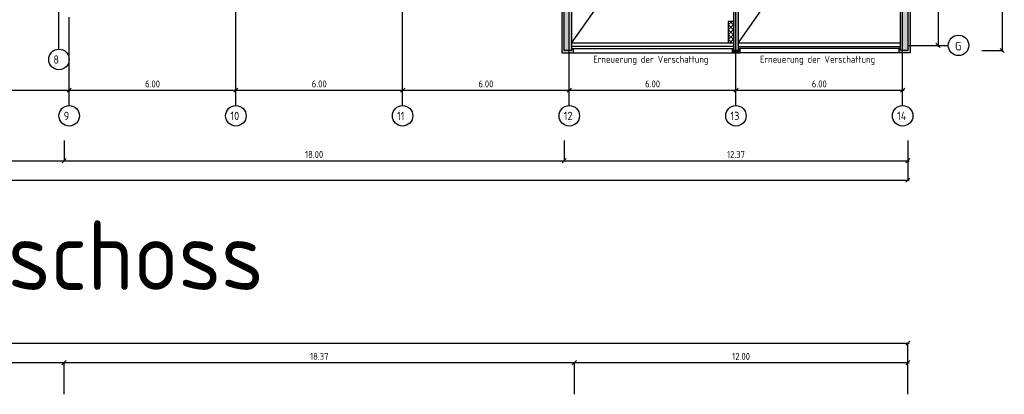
# Model space of a CAD drawing. Extents: x -112620 to -90450, y -13144 to 9644.
# Tile 26 of 34: x -103713 to -100169, y -1782 to -434. Entities that reach past the tile are written whole.
import ezdxf

# ---------------------------------------------------------------- set-up
doc = ezdxf.new("R2010")
doc.units = 0
doc.header["$LTSCALE"] = 0.5
doc.header["$MEASUREMENT"] = 0
doc.layers.get('0').update_dxf_attribs({"linetype": 'CONTINUOUS'})
doc.layers.get('DEFPOINTS').update_dxf_attribs({"linetype": 'CONTINUOUS'})
for name, color, linetype in [('BEMAS', 30, 'CONTINUOUS'), ('DÄMM', 41, 'CONTINUOUS'), ('HILFSLINIE', 231, 'CONTINUOUS'), ('LAYER1NEUB', 10, 'CONTINUOUS'), ('RINGB', 104, 'CONTINUOUS'), ('SCHRAFF', 140, 'CONTINUOUS'), ('SCHRAFFB', 254, 'CONTINUOUS'), ('WÄNDES', 7, 'CONTINUOUS'), ('WÄRMEÜBER', 240, 'CONTINUOUS')]:
    doc.layers.add(name, color=color, linetype=linetype)
doc.styles.get("Standard").update_dxf_attribs({"font": 'isocp3.shx', "height": 25})
doc.dimstyles.new('M100', dxfattribs={"dimtxt": 35, "dimasz": 15, "dimexe": 5, "dimexo": 5, "dimgap": 10, "dimtad": 1, "dimlfac": 0.01, "dimzin": 0, "dimtxsty": 'STANDARD', "dimblk1": 'OBLIQUE', "dimblk2": 'OBLIQUE', "dimsah": 1, "dimcen": 2.5, "dimdle": 5, "dimazin": 3, "dimtfac": 1, "dimtmove": 0, "dimatfit": 3, "dimtolj": 1, "dimtzin": 0})

# ---------------------------------------------------------------- blocks, each defined once
blk = doc.blocks.new('_OBLIQUE')
at = {"color": 0, "linetype": 'BYBLOCK'}
blk.add_line((-0.5, -0.5), (0.5, 0.5), dxfattribs=at)
blk = doc.blocks.new('*D739')
at = {"color": 0, "linetype": 'BYBLOCK'}
blk.add_line((-112951.1, -2315.6), (-111104.1, -2315.6), dxfattribs=at)
at = {"layer": 'DEFPOINTS', "color": 0, "linetype": 'BYBLOCK'}
for p in [(-112946.1, -2315.6), (-111109.1, -2315.6), (-111109.1, -2315.6)]:
    blk.add_point(p, dxfattribs=at)
at = {"color": 0, "linetype": 'BYBLOCK', "xscale": 15, "yscale": 15, "zscale": 15, "rotation": 180}
blk.add_blockref('_OBLIQUE', (-112946.1, -2315.6), dxfattribs=at)
at = {"color": 0, "linetype": 'BYBLOCK', "xscale": 15, "yscale": 15, "zscale": 15}
blk.add_blockref('_OBLIQUE', (-111109.1, -2315.6), dxfattribs=at)
at = {"color": 0, "linetype": 'BYBLOCK', "insert": (-112027.6, -2293.1), "char_height": 25, "attachment_point": 5}
blk.add_mtext('\\A1;18.37', dxfattribs=at)
blk = doc.blocks.new('*D740')
at = {"color": 0, "linetype": 'BYBLOCK'}
blk.add_line((-111114.1, -2315.6), (-109904.1, -2315.6), dxfattribs=at)
at = {"layer": 'DEFPOINTS', "color": 0, "linetype": 'BYBLOCK'}
for p in [(-111109.1, -2315.6), (-109909.1, -2315.6), (-109909.1, -2315.6)]:
    blk.add_point(p, dxfattribs=at)
at = {"color": 0, "linetype": 'BYBLOCK', "xscale": 15, "yscale": 15, "zscale": 15, "rotation": 180}
blk.add_blockref('_OBLIQUE', (-111109.1, -2315.6), dxfattribs=at)
at = {"color": 0, "linetype": 'BYBLOCK', "xscale": 15, "yscale": 15, "zscale": 15}
blk.add_blockref('_OBLIQUE', (-109909.1, -2315.6), dxfattribs=at)
at = {"color": 0, "linetype": 'BYBLOCK', "insert": (-110509.1, -2293.1), "char_height": 25, "attachment_point": 5}
blk.add_mtext('\\A1;12.00', dxfattribs=at)
blk = doc.blocks.new('*D741')
at = {"color": 0, "linetype": 'BYBLOCK'}
blk.add_line((-113594.1, -2315.6), (-112941.1, -2315.6), dxfattribs=at)
at = {"layer": 'DEFPOINTS', "color": 0, "linetype": 'BYBLOCK'}
for p in [(-113589.1, -2315.6), (-112946.1, -2315.6), (-112946.1, -2315.6)]:
    blk.add_point(p, dxfattribs=at)
at = {"color": 0, "linetype": 'BYBLOCK', "xscale": 15, "yscale": 15, "zscale": 15, "rotation": 180}
blk.add_blockref('_OBLIQUE', (-113589.1, -2315.6), dxfattribs=at)
at = {"color": 0, "linetype": 'BYBLOCK', "xscale": 15, "yscale": 15, "zscale": 15}
blk.add_blockref('_OBLIQUE', (-112946.1, -2315.6), dxfattribs=at)
at = {"color": 0, "linetype": 'BYBLOCK', "insert": (-113267.6, -2293.1), "char_height": 25, "attachment_point": 5}
blk.add_mtext('\\A1;6.43', dxfattribs=at)
blk = doc.blocks.new('*D744')
at = {"color": 0, "linetype": 'BYBLOCK'}
blk.add_line((-116631.1, -2245.6), (-109904.1, -2245.6), dxfattribs=at)
at = {"layer": 'DEFPOINTS', "color": 0, "linetype": 'BYBLOCK'}
for p in [(-116626.1, -2245.6), (-109909.1, -2245.6), (-109909.1, -2245.6)]:
    blk.add_point(p, dxfattribs=at)
at = {"color": 0, "linetype": 'BYBLOCK', "xscale": 15, "yscale": 15, "zscale": 15, "rotation": 180}
blk.add_blockref('_OBLIQUE', (-116626.1, -2245.6), dxfattribs=at)
at = {"color": 0, "linetype": 'BYBLOCK', "xscale": 15, "yscale": 15, "zscale": 15}
blk.add_blockref('_OBLIQUE', (-109909.1, -2245.6), dxfattribs=at)
at = {"color": 0, "linetype": 'BYBLOCK', "insert": (-113267.6, -2223.1), "char_height": 25, "attachment_point": 5}
blk.add_mtext('\\A1;67.17', dxfattribs=at)
blk = doc.blocks.new('*D771')
at = {"color": 0, "linetype": 'BYBLOCK'}
blk.add_line((-103539.5, -4298.6), (-102929.5, -4298.6), dxfattribs=at)
at = {"layer": 'DEFPOINTS', "color": 0, "linetype": 'BYBLOCK'}
for p in [(-103534.5, -4298.6), (-102934.5, -4298.6), (-102934.5, -4298.6)]:
    blk.add_point(p, dxfattribs=at)
at = {"color": 0, "linetype": 'BYBLOCK', "xscale": 15, "yscale": 15, "zscale": 15, "rotation": 180}
blk.add_blockref('_OBLIQUE', (-103534.5, -4298.6), dxfattribs=at)
at = {"color": 0, "linetype": 'BYBLOCK', "xscale": 15, "yscale": 15, "zscale": 15}
blk.add_blockref('_OBLIQUE', (-102934.5, -4298.6), dxfattribs=at)
at = {"color": 0, "linetype": 'BYBLOCK', "insert": (-103234.5, -4276.1), "char_height": 25, "attachment_point": 5}
blk.add_mtext('\\A1;6.00', dxfattribs=at)
blk = doc.blocks.new('*D772')
at = {"color": 0, "linetype": 'BYBLOCK'}
blk.add_line((-102939.5, -4298.6), (-102329.5, -4298.6), dxfattribs=at)
at = {"layer": 'DEFPOINTS', "color": 0, "linetype": 'BYBLOCK'}
for p in [(-102934.5, -4298.6), (-102334.5, -4298.6), (-102334.5, -4298.6)]:
    blk.add_point(p, dxfattribs=at)
at = {"color": 0, "linetype": 'BYBLOCK', "xscale": 15, "yscale": 15, "zscale": 15, "rotation": 180}
blk.add_blockref('_OBLIQUE', (-102934.5, -4298.6), dxfattribs=at)
at = {"color": 0, "linetype": 'BYBLOCK', "xscale": 15, "yscale": 15, "zscale": 15}
blk.add_blockref('_OBLIQUE', (-102334.5, -4298.6), dxfattribs=at)
at = {"color": 0, "linetype": 'BYBLOCK', "insert": (-102634.5, -4276.1), "char_height": 25, "attachment_point": 5}
blk.add_mtext('\\A1;6.00', dxfattribs=at)
blk = doc.blocks.new('*D773')
at = {"color": 0, "linetype": 'BYBLOCK'}
blk.add_line((-102339.5, -4298.6), (-101729.5, -4298.6), dxfattribs=at)
at = {"layer": 'DEFPOINTS', "color": 0, "linetype": 'BYBLOCK'}
for p in [(-102334.5, -4298.6), (-101734.5, -4298.6), (-101734.5, -4298.6)]:
    blk.add_point(p, dxfattribs=at)
at = {"color": 0, "linetype": 'BYBLOCK', "xscale": 15, "yscale": 15, "zscale": 15, "rotation": 180}
blk.add_blockref('_OBLIQUE', (-102334.5, -4298.6), dxfattribs=at)
at = {"color": 0, "linetype": 'BYBLOCK', "xscale": 15, "yscale": 15, "zscale": 15}
blk.add_blockref('_OBLIQUE', (-101734.5, -4298.6), dxfattribs=at)
at = {"color": 0, "linetype": 'BYBLOCK', "insert": (-102034.5, -4276.1), "char_height": 25, "attachment_point": 5}
blk.add_mtext('\\A1;6.00', dxfattribs=at)
blk = doc.blocks.new('*D774')
at = {"color": 0, "linetype": 'BYBLOCK'}
blk.add_line((-101739.5, -4298.6), (-101129.5, -4298.6), dxfattribs=at)
at = {"layer": 'DEFPOINTS', "color": 0, "linetype": 'BYBLOCK'}
for p in [(-101734.5, -4298.6), (-101134.5, -4298.6), (-101134.5, -4298.6)]:
    blk.add_point(p, dxfattribs=at)
at = {"color": 0, "linetype": 'BYBLOCK', "xscale": 15, "yscale": 15, "zscale": 15, "rotation": 180}
blk.add_blockref('_OBLIQUE', (-101734.5, -4298.6), dxfattribs=at)
at = {"color": 0, "linetype": 'BYBLOCK', "xscale": 15, "yscale": 15, "zscale": 15}
blk.add_blockref('_OBLIQUE', (-101134.5, -4298.6), dxfattribs=at)
at = {"color": 0, "linetype": 'BYBLOCK', "insert": (-101434.5, -4276.1), "char_height": 25, "attachment_point": 5}
blk.add_mtext('\\A1;6.00', dxfattribs=at)
blk = doc.blocks.new('*D775')
at = {"color": 0, "linetype": 'BYBLOCK'}
blk.add_line((-101139.5, -4298.6), (-100529.5, -4298.6), dxfattribs=at)
at = {"layer": 'DEFPOINTS', "color": 0, "linetype": 'BYBLOCK'}
for p in [(-101134.5, -4298.6), (-100534.5, -4298.6), (-100534.5, -4298.6)]:
    blk.add_point(p, dxfattribs=at)
at = {"color": 0, "linetype": 'BYBLOCK', "xscale": 15, "yscale": 15, "zscale": 15, "rotation": 180}
blk.add_blockref('_OBLIQUE', (-101134.5, -4298.6), dxfattribs=at)
at = {"color": 0, "linetype": 'BYBLOCK', "xscale": 15, "yscale": 15, "zscale": 15}
blk.add_blockref('_OBLIQUE', (-100534.5, -4298.6), dxfattribs=at)
at = {"color": 0, "linetype": 'BYBLOCK', "insert": (-100834.5, -4276.1), "char_height": 25, "attachment_point": 5}
blk.add_mtext('\\A1;6.00', dxfattribs=at)
blk = doc.blocks.new('*D776')
at = {"color": 0, "linetype": 'BYBLOCK'}
blk.add_line((-104219.5, -4298.6), (-103529.5, -4298.6), dxfattribs=at)
at = {"layer": 'DEFPOINTS', "color": 0, "linetype": 'BYBLOCK'}
for p in [(-104214.5, -4298.6), (-103534.5, -4298.6), (-103534.5, -4298.6)]:
    blk.add_point(p, dxfattribs=at)
at = {"color": 0, "linetype": 'BYBLOCK', "xscale": 15, "yscale": 15, "zscale": 15, "rotation": 180}
blk.add_blockref('_OBLIQUE', (-104214.5, -4298.6), dxfattribs=at)
at = {"color": 0, "linetype": 'BYBLOCK', "xscale": 15, "yscale": 15, "zscale": 15}
blk.add_blockref('_OBLIQUE', (-103534.5, -4298.6), dxfattribs=at)
at = {"color": 0, "linetype": 'BYBLOCK', "insert": (-103874.5, -4276.1), "char_height": 25, "attachment_point": 5}
blk.add_mtext('\\A1;6.80', dxfattribs=at)
blk = doc.blocks.new('*D783')
at = {"color": 0, "linetype": 'BYBLOCK'}
blk.add_line((-100176.1, -2914), (-100176.1, -4161), dxfattribs=at)
at = {"layer": 'DEFPOINTS', "color": 0, "linetype": 'BYBLOCK'}
for p in [(-100176.1, -2919), (-100176.1, -4156), (-100176.1, -4156)]:
    blk.add_point(p, dxfattribs=at)
at = {"color": 0, "linetype": 'BYBLOCK', "xscale": 15, "yscale": 15, "zscale": 15}
for p, rotation in [((-100176.1, -2919), 90), ((-100176.1, -4156), 270)]:
    blk.add_blockref('_OBLIQUE', p, dxfattribs=dict(at, rotation=rotation))
at = {"color": 0, "linetype": 'BYBLOCK', "insert": (-100198.6, -3537.5), "char_height": 25, "attachment_point": 5, "rotation": 90}
blk.add_mtext('\\A1;12.37', dxfattribs=at)
blk = doc.blocks.new('*D791')
at = {"color": 0, "linetype": 'BYBLOCK'}
blk.add_line((-100407.1, -3832.5), (-100407.1, -4142.5), dxfattribs=at)
at = {"layer": 'DEFPOINTS', "color": 0, "linetype": 'BYBLOCK'}
for p in [(-100407.1, -3837.5), (-100407.1, -4137.5), (-100407.1, -4137.5)]:
    blk.add_point(p, dxfattribs=at)
at = {"color": 0, "linetype": 'BYBLOCK', "xscale": 15, "yscale": 15, "zscale": 15}
for p, rotation in [((-100407.1, -3837.5), 90), ((-100407.1, -4137.5), 270)]:
    blk.add_blockref('_OBLIQUE', p, dxfattribs=dict(at, rotation=rotation))
at = {"color": 0, "linetype": 'BYBLOCK', "insert": (-100429.6, -3987.5), "char_height": 25, "attachment_point": 5, "rotation": 90}
blk.add_mtext('\\A1;3.00', dxfattribs=at)
blk = doc.blocks.new('*D797')
at = {"color": 0, "linetype": 'BYBLOCK'}
blk.add_line((-107238, -4622.3), (-100511, -4622.3), dxfattribs=at)
at = {"layer": 'DEFPOINTS', "color": 0, "linetype": 'BYBLOCK'}
for p in [(-107233, -4622.3), (-100516, -4622.3), (-100516, -4622.3)]:
    blk.add_point(p, dxfattribs=at)
at = {"color": 0, "linetype": 'BYBLOCK', "xscale": 15, "yscale": 15, "zscale": 15, "rotation": 180}
blk.add_blockref('_OBLIQUE', (-107233, -4622.3), dxfattribs=at)
at = {"color": 0, "linetype": 'BYBLOCK', "xscale": 15, "yscale": 15, "zscale": 15}
blk.add_blockref('_OBLIQUE', (-100516, -4622.3), dxfattribs=at)
at = {"color": 0, "linetype": 'BYBLOCK', "insert": (-103874.5, -4599.8), "char_height": 25, "attachment_point": 5}
blk.add_mtext('\\A1;67.17', dxfattribs=at)
blk = doc.blocks.new('*D800')
at = {"color": 0, "linetype": 'BYBLOCK'}
blk.add_line((-104201, -4552.3), (-103548, -4552.3), dxfattribs=at)
at = {"layer": 'DEFPOINTS', "color": 0, "linetype": 'BYBLOCK'}
for p in [(-104196, -4552.3), (-103553, -4552.3), (-103553, -4552.3)]:
    blk.add_point(p, dxfattribs=at)
at = {"color": 0, "linetype": 'BYBLOCK', "xscale": 15, "yscale": 15, "zscale": 15, "rotation": 180}
blk.add_blockref('_OBLIQUE', (-104196, -4552.3), dxfattribs=at)
at = {"color": 0, "linetype": 'BYBLOCK', "xscale": 15, "yscale": 15, "zscale": 15}
blk.add_blockref('_OBLIQUE', (-103553, -4552.3), dxfattribs=at)
at = {"color": 0, "linetype": 'BYBLOCK', "insert": (-103874.5, -4529.8), "char_height": 25, "attachment_point": 5}
blk.add_mtext('\\A1;6.43', dxfattribs=at)
blk = doc.blocks.new('*D801')
at = {"color": 0, "linetype": 'BYBLOCK'}
blk.add_line((-103558, -4552.3), (-101748, -4552.3), dxfattribs=at)
at = {"layer": 'DEFPOINTS', "color": 0, "linetype": 'BYBLOCK'}
for p in [(-103553, -4552.3), (-101753, -4552.3), (-101753, -4552.3)]:
    blk.add_point(p, dxfattribs=at)
at = {"color": 0, "linetype": 'BYBLOCK', "xscale": 15, "yscale": 15, "zscale": 15, "rotation": 180}
blk.add_blockref('_OBLIQUE', (-103553, -4552.3), dxfattribs=at)
at = {"color": 0, "linetype": 'BYBLOCK', "xscale": 15, "yscale": 15, "zscale": 15}
blk.add_blockref('_OBLIQUE', (-101753, -4552.3), dxfattribs=at)
at = {"color": 0, "linetype": 'BYBLOCK', "insert": (-102653, -4529.8), "char_height": 25, "attachment_point": 5}
blk.add_mtext('\\A1;18.00', dxfattribs=at)
blk = doc.blocks.new('*D802')
at = {"color": 0, "linetype": 'BYBLOCK'}
blk.add_line((-101758, -4552.3), (-100511, -4552.3), dxfattribs=at)
at = {"layer": 'DEFPOINTS', "color": 0, "linetype": 'BYBLOCK'}
for p in [(-101753, -4552.3), (-100516, -4552.3), (-100516, -4552.3)]:
    blk.add_point(p, dxfattribs=at)
at = {"color": 0, "linetype": 'BYBLOCK', "xscale": 15, "yscale": 15, "zscale": 15, "rotation": 180}
blk.add_blockref('_OBLIQUE', (-101753, -4552.3), dxfattribs=at)
at = {"color": 0, "linetype": 'BYBLOCK', "xscale": 15, "yscale": 15, "zscale": 15}
blk.add_blockref('_OBLIQUE', (-100516, -4552.3), dxfattribs=at)
at = {"color": 0, "linetype": 'BYBLOCK', "insert": (-101134.5, -4529.8), "char_height": 25, "attachment_point": 5}
blk.add_mtext('\\A1;12.37', dxfattribs=at)
blk = doc.blocks.new('*D859')
at = {"color": 0, "linetype": 'BYBLOCK'}
for p, q in [((-100176.1, 8518.6), (-100176.1, 7908.6)), ((-104693, -5451.2), (-104083, -5451.2))]:
    blk.add_line(p, q, dxfattribs=at)
at = {"layer": 'DEFPOINTS', "color": 0, "linetype": 'BYBLOCK'}
for p in [(-100176.1, 8513.6), (-100176.1, 7913.6), (-100176.1, 7913.6), (-104688, -5451.2), (-104088, -5451.2), (-104088, -5451.2)]:
    blk.add_point(p, dxfattribs=at)
at = {"color": 0, "linetype": 'BYBLOCK', "xscale": 15, "yscale": 15, "zscale": 15}
for p, rotation in [((-100176.1, 8513.6), 90), ((-100176.1, 7913.6), 270), ((-104688, -5451.2), 180)]:
    blk.add_blockref('_OBLIQUE', p, dxfattribs=dict(at, rotation=rotation))
blk.add_blockref('_OBLIQUE', (-104088, -5451.2), dxfattribs=at)
at = {"color": 0, "linetype": 'BYBLOCK', "insert": (-100198.6, 8213.6), "char_height": 25, "attachment_point": 5, "rotation": 90}
blk.add_mtext('\\A1;6.00', dxfattribs=at)
at = {"color": 0, "linetype": 'BYBLOCK', "insert": (-104388, -5428.7), "char_height": 25, "attachment_point": 5}
blk.add_mtext('\\A1;6.00', dxfattribs=at)
blk = doc.blocks.new('*D860')
at = {"color": 0, "linetype": 'BYBLOCK'}
for p, q in [((-100176.1, 7918.6), (-100176.1, 6671.6)), ((-104833, -5451.2), (-105428, -5451.2))]:
    blk.add_line(p, q, dxfattribs=at)
at = {"layer": 'DEFPOINTS', "color": 0, "linetype": 'BYBLOCK'}
for p in [(-100176.1, 7913.6), (-100176.1, 6676.6), (-100176.1, 6676.6), (-105423, -5451.2), (-105423, -5451.2), (-104838, -5451.2)]:
    blk.add_point(p, dxfattribs=at)
at = {"color": 0, "linetype": 'BYBLOCK', "xscale": 15, "yscale": 15, "zscale": 15}
for p, rotation in [((-100176.1, 7913.6), 90), ((-100176.1, 6676.6), 270), ((-105423, -5451.2), 180)]:
    blk.add_blockref('_OBLIQUE', p, dxfattribs=dict(at, rotation=rotation))
blk.add_blockref('_OBLIQUE', (-104838, -5451.2), dxfattribs=at)
at = {"color": 0, "linetype": 'BYBLOCK', "insert": (-100198.6, 7295.1), "char_height": 25, "attachment_point": 5, "rotation": 90}
blk.add_mtext('\\A1;12.37', dxfattribs=at)
at = {"color": 0, "linetype": 'BYBLOCK', "insert": (-105130.5, -5428.7), "char_height": 25, "attachment_point": 5}
blk.add_mtext('\\A1;5.85', dxfattribs=at)
blk = doc.blocks.new('*D861')
at = {"color": 0, "linetype": 'BYBLOCK'}
for p, q in [((-103558, 8986.8), (-101711, 8986.8)), ((-105598, -5381.2), (-106038, -5381.2))]:
    blk.add_line(p, q, dxfattribs=at)
at = {"layer": 'DEFPOINTS', "color": 0, "linetype": 'BYBLOCK'}
for p in [(-103553, 8986.8), (-101716, 8986.8), (-101716, 8986.8), (-106033, -5381.2), (-106033, -5381.2), (-105603, -5381.2)]:
    blk.add_point(p, dxfattribs=at)
at = {"color": 0, "linetype": 'BYBLOCK', "xscale": 15, "yscale": 15, "zscale": 15, "rotation": 180}
for p in [(-103553, 8986.8), (-106033, -5381.2)]:
    blk.add_blockref('_OBLIQUE', p, dxfattribs=at)
at = {"color": 0, "linetype": 'BYBLOCK', "xscale": 15, "yscale": 15, "zscale": 15}
for p in [(-101716, 8986.8), (-105603, -5381.2)]:
    blk.add_blockref('_OBLIQUE', p, dxfattribs=at)
at = {"color": 0, "linetype": 'BYBLOCK', "char_height": 25, "attachment_point": 5}
for s, insert in [('\\A1;18.37', (-102634.5, 9009.3)), ('\\A1;4.30', (-105818, -5358.7))]:
    blk.add_mtext(s, dxfattribs=dict(at, insert=insert))

msp = doc.modelspace()

# ---------------------------------------------------------------- hatches: boundary and pattern name
at = {"layer": 'DÄMM'}
for points in [[(-100508.01, -553.122), (-100508.01, -49.122), (-100522.778, -49.122), (-100522.778, -55.122), (-100516.01, -55.122), (-100516.01, -545.122), (-100542.01, -545.122), (-100542.01, -538.354), (-100548.01, -538.354), (-100548.01, -553.122)], [(-101753.01, -160.122), (-101746.243, -160.122), (-101746.243, -154.122), (-101761.01, -154.122), (-101761.01, -553.122), (-101721.01, -553.122), (-101721.01, -538.354), (-101727.01, -538.354), (-101727.01, -545.122), (-101753.01, -545.122)], [(-101142.01, -545.122), (-101142.01, -538.354), (-101148.01, -538.354), (-101148.01, -553.122), (-101121.01, -553.122), (-101121.01, -538.354), (-101127.01, -538.354), (-101127.01, -545.122)]]:
    msp.add_hatch(color=256, dxfattribs=at).paths.add_polyline_path(points)
at = {"layer": 'LAYER1NEUB'}
h = msp.add_hatch(dxfattribs=at)
h.set_pattern_fill('ANSI37', color=256, scale=100, style=0)
h.set_pattern_definition([(45, (600, 6291.702), (-8.8388348, 8.8388348), []), (135, (600, 6291.702), (-8.8388348, -8.8388348), [])])
h.paths.add_polyline_path([(-101142.01, -439.122), (-101162.01, -439.122), (-101162.01, -519.122), (-101142.01, -519.122)])
at = {"layer": 'RINGB'}
for points in [[(-100516.01, -55.122), (-100542.01, -55.122), (-100542.01, -545.122), (-100516.01, -545.122)], [(-101127.01, -99.122), (-101142.01, -99.122), (-101142.01, -545.122), (-101127.01, -545.122)], [(-101753.01, -545.122), (-101727.01, -545.122), (-101727.01, -160.122), (-101753.01, -160.122)]]:
    msp.add_hatch(color=256, dxfattribs=at).paths.add_polyline_path(points)

# ---------------------------------------------------------------- linework, layer by layer
at = {"layer": 'BEMAS'}
for p, q in [((-100249.02, -545.122), (-100176.052, -545.122)), ((-103553.01, -868.49), (-103553.01, -941.472)), ((-101753.01, -868.49), (-101753.01, -941.472)), ((-100516.01, -868.49), (-100516.01, -1011.472)), ((-100516.01, -1781.445), (-100516.01, -1597.645)), ((-103553.01, -1781.445), (-103553.01, -1667.645)), ((-101716.01, -1781.445), (-101716.01, -1667.645))]:
    msp.add_line(p, q, dxfattribs=at)
at = {"layer": 'HILFSLINIE'}
for p, q in [((-102934.51, -742.981), (-102934.51, 1491.878)), ((-102334.51, -742.981), (-102334.51, 1491.878)), ((-101734.51, -742.981), (-101734.51, 1491.878)), ((-101134.51, -742.981), (-101134.51, 1491.878)), ((-100534.51, -742.981), (-100534.51, 1491.878)), ((-103571.51, -540.266), (-103571.51, -351.307)), ((-103534.51, -742.981), (-103534.51, -425.39)), ((-100516.01, -526.622), (-100370.172, -526.622))]:
    msp.add_line(p, q, dxfattribs=at)
for centre in [(-100333.303, -526.622), (-103571.51, -577.136), (-103534.51, -779.851), (-102934.51, -779.851), (-102334.51, -779.851), (-101734.51, -779.851), (-101134.51, -779.851), (-100534.51, -779.851)]:
    msp.add_circle(centre, 36.869, dxfattribs=at)
at = {"layer": 'LAYER1NEUB'}
for p, q in [((-101727.01, -519.122), (-101142.01, 305.878)), ((-101127.01, -519.122), (-100542.01, 313.984)), ((-101162.01, -439.122), (-101162.01, -519.122)), ((-101162.01, -439.122), (-101142.01, -439.122))]:
    msp.add_line(p, q, dxfattribs=at)
at = {"layer": 'SCHRAFF'}
for p, q in [((-100542.01, -545.122), (-100542.01, 665.878)), ((-101727.01, 305.878), (-101727.01, -545.122)), ((-100516.01, -55.122), (-100516.01, -545.122)), ((-101142.01, -545.122), (-101142.01, -99.122)), ((-101127.01, -99.122), (-101127.01, -545.122)), ((-101753.01, -545.122), (-101753.01, -160.122)), ((-101142.01, -519.122), (-101727.01, -519.122)), ((-101142.01, -530.354), (-101727.01, -530.354)), ((-100542.01, -519.122), (-101127.01, -519.122)), ((-101127.01, -530.354), (-100542.01, -530.354)), ((-101727.01, -545.122), (-101753.01, -545.122)), ((-101727.01, -538.354), (-101142.01, -538.354)), ((-101127.01, -545.122), (-101142.01, -545.122)), ((-100542.01, -538.354), (-101127.01, -538.354)), ((-100516.01, -545.122), (-100542.01, -545.122))]:
    msp.add_line(p, q, dxfattribs=at)
at = {"layer": 'SCHRAFFB'}
for p, q in [((-101721.01, -553.122), (-101148.01, -553.122)), ((-100548.01, -553.122), (-101121.01, -553.122))]:
    msp.add_line(p, q, dxfattribs=at)
at = {"layer": 'WÄRMEÜBER'}
for p, q in [((-100508.01, -49.122), (-100508.01, -553.122)), ((-101761.01, -154.122), (-101761.01, -553.122)), ((-101761.01, -553.122), (-101721.01, -553.122)), ((-101721.01, -538.354), (-101721.01, -553.122)), ((-101148.01, -538.354), (-101148.01, -553.122)), ((-101148.01, -553.122), (-101121.01, -553.122)), ((-101121.01, -538.354), (-101121.01, -553.122)), ((-100548.01, -538.354), (-100548.01, -553.122)), ((-100508.01, -553.122), (-100548.01, -553.122))]:
    msp.add_line(p, q, dxfattribs=at)

# ---------------------------------------------------------------- texts
at = {"layer": 'HILFSLINIE'}
for s, p in [('G', (-100345.988, -544.045)), ('8', (-103591.499, -592.62)), ('9', (-103554.499, -795.335)), ('10', (-102954.499, -795.335)), ('11', (-102354.499, -795.335)), ('12', (-101754.499, -795.335)), ('13', (-101154.499, -795.335)), ('14', (-100554.499, -795.335))]:
    msp.add_text(s, height=30, dxfattribs=at).set_placement(p)
at = {"layer": 'LAYER1NEUB'}
for p in [(-101648.055, -589.041), (-101048.055, -589.041)]:
    msp.add_text('Erneuerung der Verschattung', height=25, dxfattribs=at).set_placement(p)
at = {"layer": 'WÄNDES'}
msp.add_text('1. Obergeschoss', height=250, dxfattribs=at).set_placement((-105060.783, -1406.712))

# ---------------------------------------------------------------- dimensions: what is measured, and where the dimension line sits
at = {"layer": 'BEMAS'}
for base, p1, p2, picture, middle in [((-106033.01, -5381.182), (-105603.01, -5381.182), (-106033.01, -5381.182), '*D861', (-105818.01, -5358.682)), ((-104088.01, -5451.182), (-104688.01, -5451.182), (-104088.01, -5451.182), '*D859', (-104388.01, -5428.682)), ((-105423.01, -5451.182), (-104838.01, -5451.182), (-105423.01, -5451.182), '*D860', (-105130.51, -5428.682))]:
    dim = msp.add_linear_dim(base=base, p1=p1, p2=p2, dimstyle='M100', dxfattribs=at)
    dim.commit()
    dim.dimension.update_dxf_attribs({"geometry": picture, "text_midpoint": middle})
dim = msp.add_linear_dim(base=(-100176.052, -545.122), p1=(-100176.052, 691.878), p2=(-100176.052, -545.122), angle=90, dimstyle='M100', dxfattribs=at)
dim.commit()
dim.dimension.update_dxf_attribs({"geometry": '*D783', "text_midpoint": (-100198.555, 73.378), "insert": (0, 3610.851)})
for base, p1, p2, picture, middle, set_off in [((-103553.01, -941.472), (-104196.01, -941.472), (-103553.01, -941.472), '*D800', (-103874.51, -918.972), (0, 3610.851)), ((-101753.01, -941.472), (-103553.01, -941.472), (-101753.01, -941.472), '*D801', (-102653.01, -918.972), (0, 3610.851)), ((-100516.01, -941.472), (-101753.01, -941.472), (-100516.01, -941.472), '*D802', (-101134.51, -918.97), (0, 3610.851)), ((-100516.01, -1011.472), (-107233.01, -1011.472), (-100516.01, -1011.472), '*D797', (-103874.51, -988.972), (0, 3610.851)), ((-100516.01, -1597.645), (-107233.01, -1597.645), (-100516.01, -1597.645), '*D744', (-103874.51, -1575.145), (9393.068, 647.922)), ((-103553.01, -1667.645), (-104196.01, -1667.645), (-103553.01, -1667.645), '*D741', (-103874.51, -1645.145), (9393.068, 647.922)), ((-101716.01, -1667.645), (-103553.01, -1667.645), (-101716.01, -1667.645), '*D739', (-102634.51, -1645.145), (9393.068, 647.922)), ((-100516.01, -1667.645), (-101716.01, -1667.645), (-100516.01, -1667.645), '*D740', (-101116.01, -1645.143), (9393.068, 647.922))]:
    dim = msp.add_linear_dim(base=base, p1=p1, p2=p2, dimstyle='M100', dxfattribs=at)
    dim.commit()
    dim.dimension.update_dxf_attribs({"geometry": picture, "text_midpoint": middle, "insert": set_off})
at = {"layer": 'HILFSLINIE'}
dim = msp.add_linear_dim(base=(-100407.11, -526.622), p1=(-100407.11, -226.622), p2=(-100407.11, -526.622), angle=90, dimstyle='M100', dxfattribs=at)
dim.commit()
dim.dimension.update_dxf_attribs({"geometry": '*D791', "text_midpoint": (-100429.61, -376.622), "insert": (0, 3610.851)})
for base, p1, p2, picture, middle in [((-103534.51, -687.751), (-104214.51, -687.751), (-103534.51, -687.751), '*D776', (-103874.51, -665.251)), ((-102934.51, -687.751), (-103534.51, -687.751), (-102934.51, -687.751), '*D771', (-103234.51, -665.251)), ((-102334.51, -687.751), (-102934.51, -687.751), (-102334.51, -687.751), '*D772', (-102634.51, -665.251)), ((-101734.51, -687.751), (-102334.51, -687.751), (-101734.51, -687.751), '*D773', (-102034.51, -665.251)), ((-101134.51, -687.751), (-101734.51, -687.751), (-101134.51, -687.751), '*D774', (-101434.51, -665.251)), ((-100534.51, -687.751), (-101134.51, -687.751), (-100534.51, -687.751), '*D775', (-100834.51, -665.251))]:
    dim = msp.add_linear_dim(base=base, p1=p1, p2=p2, dimstyle='M100', dxfattribs=at)
    dim.commit()
    dim.dimension.update_dxf_attribs({"geometry": picture, "text_midpoint": middle, "insert": (0, 3610.851)})
at = {"layer": 'SCHRAFF'}
dim = msp.add_linear_dim(base=(-101716.01, 8986.837), p1=(-103553.01, 8986.837), p2=(-101716.01, 8986.837), dimstyle='M100', dxfattribs=at)
dim.commit()
dim.dimension.update_dxf_attribs({"geometry": '*D861', "text_midpoint": (-102634.51, 9009.337)})
for base, p1, p2, picture, middle in [((-100176.052, 7913.58), (-100176.052, 8513.58), (-100176.052, 7913.58), '*D859', (-100198.552, 8213.58)), ((-100176.052, 6676.58), (-100176.052, 7913.58), (-100176.052, 6676.58), '*D860', (-100198.555, 7295.08))]:
    dim = msp.add_linear_dim(base=base, p1=p1, p2=p2, angle=90, dimstyle='M100', dxfattribs=at)
    dim.commit()
    dim.dimension.update_dxf_attribs({"geometry": picture, "text_midpoint": middle})

doc.saveas('drawing.dxf')
